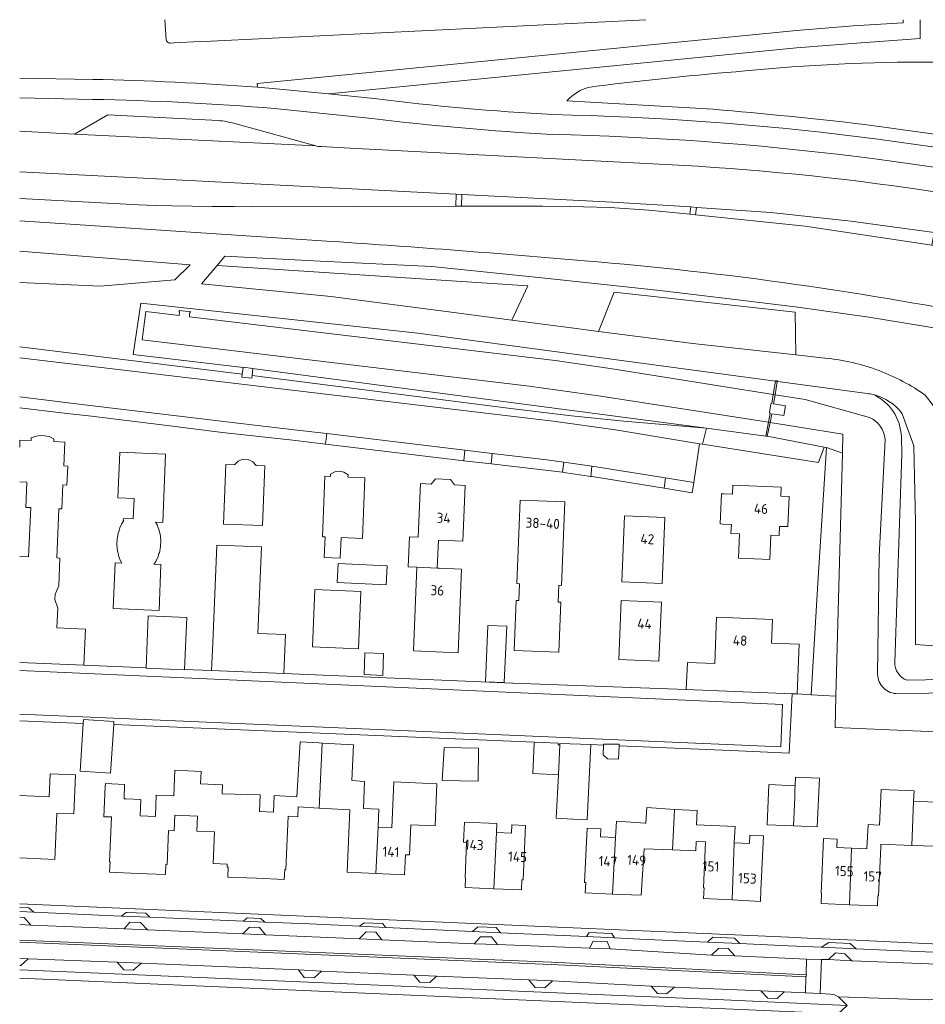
# Model space of a CAD drawing. Extents: x 168026 to 168874, y 448609 to 449769.
# Tile 30 of 39: x 168026 to 168188, y 449593 to 449769. Entities that reach past the tile are written whole.
import ezdxf
from ezdxf.enums import TextEntityAlignment as Align

# ---------------------------------------------------------------- set-up
doc = ezdxf.new("R2010")
doc.units = 0
for name, color, linetype, lineweight in [('B-WE-GR-BEPLANTING_CULTUUR_BOSPLANTSOEN-GV', 252, 'Continuous', 5), ('B-WE-GR-BEPLANTING_CULTUUR_VASTE PLANTENVAK-GV', 252, 'Continuous', 5), ('B-WE-KW-KUNSTWERK_STUW-G', 252, 'Continuous', 5), ('B-WE-OG-TERREIN_CULTUURSCHEIDING-GV', 252, 'Continuous', 5), ('B-WE-OG-TERREIN_ERF-GV', 252, 'Continuous', 5), ('B-WE-OG-TOPOGRAFIE_BEBOUWING-GV', 1, 'Continuous', 18), ('B-WE-OG-TOPOGRAFIE_BEBOUWING-T18', 7, 'Continuous', 5), ('B-WE-OG-WATER_SLOOT-GV', 252, 'Continuous', 5), ('B-WE-VH-VERHARDING_ASFALT-GV', 252, 'Continuous', 5), ('B-WE-VH-VERHARDING_BETONSTRAATSTEEN-GV', 252, 'Continuous', 5), ('B-WE-VH-VERHARDING_TEGEL-GV', 252, 'Continuous', 5)]:
    doc.layers.add(name, color=color, linetype=linetype, lineweight=lineweight)
doc.styles.add('NLCS-ISO-ANNOTATIEF-T18', font='NLCS-ISO.ttf', dxfattribs={"height": 1.8})

msp = doc.modelspace()

# ---------------------------------------------------------------- linework, layer by layer
at = {"layer": 'B-WE-GR-BEPLANTING_CULTUUR_BOSPLANTSOEN-GV', "flags": 128}
for points in [[(168117.129, 449721.664), (168061.469, 449725.316), (168058.649, 449722.042), (168081.835, 449719.756), (168103.873, 449716.906), (168114.248, 449715.536)], [(168164.999, 449716.964), (168132.563, 449720.524), (168129.759, 449713.505), (168146.631, 449711.342), (168165.131, 449709.277)]]:
    msp.add_lwpolyline(points, close=True, dxfattribs=at)
at = {"layer": 'B-WE-GR-BEPLANTING_CULTUUR_VASTE PLANTENVAK-GV', "flags": 128}
for points in [[(168090.989, 449604.548), (168089.901, 449605.911), (168088.15, 449605.947), (168086.878, 449604.713)], [(168107.514, 449603.839), (168111.704, 449603.684), (168110.595, 449605.076), (168108.607, 449605.084)], [(168131.869, 449602.908), (168131.322, 449604.243), (168128.837, 449604.284), (168128.168, 449603.062)], [(168154.179, 449601.67), (168153.016, 449602.984), (168151.304, 449603.016), (168150.007, 449601.807)], [(168170.964, 449600.993), (168175.135, 449600.798), (168173.897, 449602.028), (168172.201, 449602.195)], [(168100.784, 449598.039), (168096.688, 449598.204), (168097.744, 449596.934), (168099.562, 449596.877)], [(168117.296, 449597.374), (168118.451, 449595.99), (168120.179, 449595.959), (168121.501, 449597.214)], [(168143.375, 449596.06), (168139.182, 449596.224), (168140.352, 449594.907), (168141.931, 449594.888)], [(168158.821, 449595.395), (168160.096, 449594.061), (168161.737, 449594.009), (168162.997, 449595.231)]]:
    msp.add_lwpolyline(points, close=True, dxfattribs=at)
at = {"layer": 'B-WE-KW-KUNSTWERK_STUW-G', "flags": 128}
for points in [[(168161.48, 449704.582), (168161.053, 449702.179)], [(168161.385, 449702.124), (168161.785, 449704.541)], [(168161.785, 449704.541), (168161.799, 449704.624), (168161.497, 449704.685), (168161.48, 449704.582)], [(168161.053, 449702.179), (168160.829, 449700.604)], [(168160.645, 449700.53), (168160.387, 449698.954)], [(168160.829, 449700.604), (168160.645, 449700.53)], [(168161.123, 449700.537), (168161.385, 449702.124)], [(168163.252, 449700.175), (168161.123, 449700.537)], [(168160.521, 449698.825), (168160.182, 449697.258)], [(168160.387, 449698.954), (168160.521, 449698.825)], [(168160.496, 449697.206), (168160.808, 449698.757)], [(168160.808, 449698.757), (168162.968, 449698.42)], [(168162.968, 449698.42), (168163.252, 449700.175)], [(168160.182, 449697.258), (168159.74, 449694.758)], [(168160.001, 449694.732), (168160.496, 449697.206)], [(168159.74, 449694.758), (168160.001, 449694.732)]]:
    msp.add_lwpolyline(points, dxfattribs=at)
at = {"layer": 'B-WE-OG-TERREIN_CULTUURSCHEIDING-GV', "flags": 128}
for points in [[(168052.325, 449765.796), (168052.136, 449769.323)], [(168138.244, 449769.323), (168060.387, 449765.473), (168058.444, 449765.388), (168053.704, 449765.168), (168053.178, 449765.137)], [(168068.724, 449757.231), (168068.67, 449757.879), (168165.236, 449767.378), (168175.347, 449768.201), (168184.317, 449768.789), (168184.316, 449769.323)], [(168184.316, 449769.323), (168184.317, 449768.789), (168175.347, 449768.201), (168165.236, 449767.378), (168068.67, 449757.879), (168068.724, 449757.231)], [(168068.724, 449757.231), (168072.068, 449756.97), (168081.392, 449756.018), (168165.244, 449764.301), (168175.201, 449765.06), (168187.367, 449765.955), (168187.373, 449769.323)], [(168187.373, 449769.323), (168187.367, 449765.955), (168175.201, 449765.06), (168165.244, 449764.301), (168081.392, 449756.018), (168089.579, 449755.182)], [(168026.115, 449758.873), (168039.2, 449758.625)], [(168039.132, 449755.056), (168026.115, 449755.302)], [(168089.181, 449751.634), (168071.742, 449753.415)], [(168124.091, 449754.797), (168150.314, 449753.281)], [(168150.314, 449753.281), (168124.091, 449754.797)], [(168026.115, 449749.345), (168035.921, 449748.841), (168041.905, 449752.255), (168061.671, 449751.274)], [(168064.616, 449750.731), (168079.119, 449746.75)], [(168177.407, 449750.566), (168204.245, 449746.869), (168217.28, 449744.106), (168240.408, 449738.425)], [(168240.408, 449738.425), (168217.28, 449744.106), (168204.245, 449746.869), (168177.407, 449750.566)], [(168080.081, 449746.605), (168085.227, 449746.314), (168147.526, 449743.073)], [(168082.041, 449729.614), (168026.115, 449733.302)], [(168026.115, 449727.854), (168056.642, 449725.435), (168053.926, 449722.72), (168040.502, 449721.588), (168026.115, 449722.24)], [(168170.311, 449708.699), (168165.131, 449709.277), (168146.631, 449711.342), (168129.759, 449713.505), (168125.367, 449714.068), (168114.248, 449715.536), (168103.873, 449716.906), (168081.835, 449719.756), (168058.649, 449722.042), (168061.469, 449725.316), (168062.87, 449726.943), (168079.926, 449726.056), (168099.93, 449725.116), (168120.734, 449722.958), (168140.73, 449720.848), (168152.736, 449719.369), (168165.442, 449717.84), (168178.19, 449716.045), (168191.64, 449713.834), (168201.855, 449712.175), (168202.563, 449715.501)], [(168188.291, 449702.078), (168191.236, 449698.27), (168201.855, 449712.175), (168191.64, 449713.834), (168178.19, 449716.045), (168165.442, 449717.84), (168152.736, 449719.369), (168140.73, 449720.848), (168120.734, 449722.958), (168099.93, 449725.116), (168079.926, 449726.056), (168062.87, 449726.943), (168061.469, 449725.316), (168117.129, 449721.664), (168114.248, 449715.536), (168125.367, 449714.068), (168129.759, 449713.505), (168132.563, 449720.524), (168164.999, 449716.964), (168165.131, 449709.277), (168170.311, 449708.699)], [(168026.115, 449710.729), (168065.959, 449705.83), (168066.125, 449707.049), (168046.423, 449709.388), (168047.809, 449718.537), (168097.393, 449713.205), (168161.48, 449704.582), (168161.743, 449704.547), (168161.785, 449704.541), (168161.871, 449704.53), (168177.889, 449702.381)], [(168067.731, 449705.6), (168067.67, 449705.115), (168065.89, 449705.323), (168065.959, 449705.83), (168026.115, 449710.729)], [(168026.115, 449708.742), (168121.642, 449697.426), (168132.786, 449695.84), (168147.871, 449693.382), (168148.377, 449693.316), (168149.083, 449696.16), (168134.327, 449697.433), (168124.911, 449698.374), (168114.096, 449699.67), (168067.731, 449705.6)], [(168184.17, 449698.76), (168186.253, 449693.023), (168186.546, 449679.298), (168186.562, 449657.422), (168216.38, 449655.285), (168240.466, 449655.326), (168239.803, 449638.764), (168241.796, 449638.547), (168241.872, 449639.068), (168243.823, 449650.786), (168244.862, 449660.537)], [(168185.026, 449651.021), (168194.805, 449651.244), (168232.876, 449649.685), (168238.153, 449646.573), (168237.055, 449639.184), (168239.803, 449638.764), (168240.466, 449655.326), (168216.38, 449655.285), (168186.562, 449657.422), (168186.546, 449679.298), (168186.253, 449693.023), (168184.17, 449698.76)], [(168184.005, 449694.61), (168184.086, 449691.508), (168182.822, 449654.26)], [(168026.115, 449643.765), (168037.498, 449643.288), (168037.545, 449644.003), (168042.982, 449643.648), (168042.944, 449643.072), (168118.285, 449639.91), (168122.528, 449639.734), (168122.515, 449639.465), (168122.841, 449639.449), (168122.854, 449639.72), (168128.404, 449639.49), (168130.671, 449639.396), (168130.677, 449639.578), (168133.465, 449639.557), (168133.454, 449639.281), (168154.833, 449638.394), (168163.941, 449637.972), (168164.437, 449648.618), (168145.488, 449649.381), (168114.42, 449650.52), (168073.438, 449652.247), (168073.437, 449652.229), (168060.491, 449652.765), (168055.639, 449652.966), (168055.636, 449652.894), (168048.742, 449653.176), (168048.745, 449653.252), (168037.624, 449653.713), (168026.115, 449654.203)], [(168026.115, 449644.953), (168037.363, 449644.469), (168162.404, 449639.085), (168162.719, 449646.687), (168026.115, 449652.742)], [(168026.115, 449652.742), (168162.719, 449646.687), (168162.404, 449639.085), (168037.363, 449644.469), (168026.115, 449644.953)]]:
    msp.add_lwpolyline(points, dxfattribs=at)
at = {"layer": 'B-WE-OG-TERREIN_CULTUURSCHEIDING-GV'}
for points in [[(168053.178, 449765.137, -0.4192), (168052.325, 449765.796)], [(168189.625, 449761.722, 0.0257005), (168156.006, 449760.148)], [(168156.006, 449760.148, -0.0257005), (168189.625, 449761.722)], [(168039.2, 449758.625, -0.0138204), (168068.724, 449757.231)], [(168156.006, 449760.148, 0.0103738), (168129.404, 449757.414)], [(168129.404, 449757.414, -0.0103738), (168156.006, 449760.148)], [(168129.404, 449757.414, 0.1921769), (168124.091, 449754.797)], [(168124.091, 449754.797, -0.1921769), (168129.404, 449757.414)], [(168071.742, 449753.415, 0.0153646), (168039.132, 449755.056)], [(168089.579, 449755.182, 0.0164736), (168121.635, 449752.322)], [(168150.314, 449753.281, -0.0074951), (168177.407, 449750.566)], [(168177.407, 449750.566, 0.0074951), (168150.314, 449753.281)], [(168121.455, 449748.757, -0.0164547), (168089.181, 449751.634)], [(168121.635, 449752.322, -0.0520083), (168230.445, 449738.713)], [(168061.671, 449751.274, -0.0424419), (168064.616, 449750.731)], [(168229.617, 449735.24, 0.0520429), (168121.455, 449748.757)], [(168079.119, 449746.75, 0.0780692), (168080.081, 449746.605)], [(168147.526, 449743.073, -0.0482827), (168240.291, 449728.092)], [(168127.285, 449726.142, 0.0047292), (168082.041, 449729.614)], [(168202.563, 449715.501, 0.0293441), (168127.285, 449726.142)], [(168170.311, 449708.699, -0.0337057), (168175.233, 449707.909)], [(168175.233, 449707.909, 0.0337057), (168170.311, 449708.699)], [(168175.233, 449707.909, -0.0335087), (168180.005, 449706.467)], [(168180.005, 449706.467, 0.0335087), (168175.233, 449707.909)], [(168180.005, 449706.467, -0.0318167), (168184.287, 449704.535)], [(168184.287, 449704.535, 0.0318167), (168180.005, 449706.467)], [(168184.287, 449704.535, -0.0317259), (168188.291, 449702.078)], [(168188.291, 449702.078, 0.0317259), (168184.287, 449704.535)], [(168177.889, 449702.381, -0.0304668), (168178.995, 449702.176)], [(168178.995, 449702.176, -0.1717598), (168184.17, 449698.76)], [(168184.17, 449698.76, 0.1717598), (168178.995, 449702.176)], [(168178.995, 449702.176, -0.2820479), (168184.005, 449694.61)], [(168182.822, 449654.26, 0.3204331), (168185.026, 449651.021)]]:
    msp.add_lwpolyline(points, format="xyb", dxfattribs=at)
at = {"layer": 'B-WE-OG-TERREIN_CULTUURSCHEIDING-GV', "flags": 128}
msp.add_lwpolyline([(168149.083, 449696.16), (168068.206, 449706.801), (168067.887, 449706.839), (168067.731, 449705.6), (168114.096, 449699.67), (168124.911, 449698.374), (168134.327, 449697.433)], close=True, dxfattribs=at)
at = {"layer": 'B-WE-OG-TERREIN_ERF-GV', "flags": 128}
for points in [[(168060.693, 449657.731), (168061.405, 449675.239), (168069.398, 449674.92), (168068.781, 449659.408), (168073.736, 449659.196), (168073.438, 449652.247), (168114.42, 449650.52), (168145.488, 449649.381), (168145.683, 449654.218), (168150.578, 449654.021), (168150.912, 449662.314), (168160.922, 449661.911), (168160.747, 449657.693), (168165.73, 449657.487), (168165.362, 449648.581), (168167.862, 449648.435), (168169.03, 449668.419), (168170.601, 449692.689), (168170.194, 449692.768), (168169.156, 449690.012), (168148.377, 449693.316), (168147.871, 449693.382), (168146.818, 449686.459), (168146.53, 449684.564), (168141.511, 449685.424), (168128.646, 449687.514), (168128.368, 449687.537), (168123.572, 449688.204), (168123.328, 449688.262), (168110.52, 449689.796), (168105.633, 449690.341), (168080.891, 449693.307), (168075.017, 449694.024), (168062.449, 449695.422), (168052.052, 449696.711), (168038.985, 449698.308), (168034.085, 449698.882), (168026.115, 449699.833)], [(168026.115, 449692.744), (168026.169, 449694.02), (168028.146, 449693.932), (168028.169, 449694.444), (168029.036, 449694.755), (168029.808, 449694.85), (168030.538, 449694.805), (168031.401, 449694.667), (168032.226, 449694.287), (168032.202, 449693.769), (168034.178, 449693.684), (168034.003, 449689.393), (168034.712, 449689.364), (168034.572, 449685.972), (168033.862, 449686.001), (168033.687, 449681.71), (168033.138, 449681.732), (168032.761, 449672.918), (168033.31, 449672.894), (168033.099, 449667.937), (168032.44, 449666.411), (168032.407, 449665.479), (168032.933, 449663.914), (168032.784, 449660.413), (168037.9, 449660.195), (168037.624, 449653.713), (168048.745, 449653.252), (168049.126, 449662.569), (168056.02, 449662.286), (168055.639, 449652.966), (168060.491, 449652.765), (168060.693, 449657.731)], [(168026.115, 449673.197), (168027.702, 449673.129), (168028.09, 449681.947), (168027.213, 449681.985), (168027.399, 449686.481), (168026.115, 449686.533)], [(168227.922, 449640.191), (168172.122, 449642.558), (168172.274, 449648.177), (168167.862, 449648.435), (168165.362, 449648.581), (168164.437, 449648.618), (168163.941, 449637.972), (168154.833, 449638.394), (168133.454, 449639.281), (168133.359, 449636.877), (168131.401, 449636.919), (168130.613, 449637.642), (168130.671, 449639.396), (168128.404, 449639.49), (168128.287, 449637.077), (168127.753, 449626.03), (168125.165, 449626.156), (168122.201, 449626.298), (168122.579, 449634.082), (168118.014, 449634.302), (168118.273, 449639.67), (168118.285, 449639.91), (168042.944, 449643.072)], [(168042.944, 449643.072), (168042.378, 449634.405), (168036.941, 449634.76), (168037.498, 449643.288), (168026.115, 449643.765)], [(168026.115, 449630.398), (168031.401, 449630.169), (168031.58, 449634.289), (168036.138, 449634.092)], [(168036.138, 449634.092), (168035.835, 449627.098), (168032.752, 449627.232), (168032.392, 449618.923), (168026.115, 449619.195)], [(168190.056, 449621.313), (168185.85, 449621.42), (168180.319, 449621.661), (168180.297, 449621.156), (168179.907, 449612.425), (168179.797, 449612.43), (168179.715, 449610.597), (168174.694, 449610.822), (168169.634, 449611.048), (168169.716, 449612.881), (168169.616, 449612.885), (168170.054, 449622.68), (168172.503, 449622.57), (168172.437, 449621.091), (168175.053, 449620.974), (168177.844, 449620.849), (168178.03, 449625.168), (168180.101, 449625.078), (168180.38, 449631.463), (168186.278, 449631.205), (168186.195, 449629.355), (168191.294, 449629.134)], [(168026.115, 449610.983), (168163.8, 449605), (168168.31, 449604.78), (168175.83, 449604.48), (168189.51, 449603.82)], [(168171.721, 449591.313), (168026.115, 449597.696)]]:
    msp.add_lwpolyline(points, dxfattribs=at)
for points in [[(168170.194, 449692.768), (168160.001, 449694.732), (168159.74, 449694.758), (168149.083, 449696.16), (168148.377, 449693.316), (168169.156, 449690.012)], [(168051.721, 449679.287), (168050.451, 449679.339), (168050.721, 449678.827), (168051.103, 449677.864), (168051.204, 449677.285), (168051.276, 449677.295), (168051.391, 449676.038), (168051.341, 449674.978), (168051.128, 449673.778), (168051.056, 449673.784), (168050.899, 449673.209), (168050.475, 449672.264), (168050.131, 449671.799), (168051.406, 449671.746), (168051.066, 449663.51), (168042.854, 449663.846), (168043.185, 449672.063), (168044.403, 449672.004), (168044.073, 449672.666), (168043.836, 449673.366), (168043.709, 449674.092), (168043.644, 449674.099), (168043.523, 449675.312), (168043.58, 449676.363), (168043.792, 449677.616), (168043.863, 449677.607), (168044.037, 449678.324), (168044.349, 449678.985), (168044.745, 449679.605), (168044.673, 449679.609), (168044.697, 449680.006), (168046.436, 449679.924), (168046.598, 449683.565), (168043.693, 449683.69), (168044.044, 449691.862), (168052.254, 449691.508)], [(168067.018, 449690.53), (168067.854, 449690.159), (168068.476, 449689.462), (168070.011, 449689.403), (168069.569, 449678.715), (168062.588, 449679), (168063.024, 449689.684), (168064.565, 449689.62), (168065.234, 449690.26), (168066.078, 449690.592)], [(168080.781, 449687.557), (168081.758, 449687.521), (168081.773, 449687.956), (168082.553, 449688.356), (168083.372, 449688.466), (168084.181, 449688.292), (168084.924, 449687.826), (168084.905, 449687.396), (168087.95, 449687.266), (168087.52, 449676.43), (168083.675, 449676.583), (168083.526, 449672.868), (168080.64, 449672.985), (168080.791, 449676.701), (168080.362, 449676.719)], [(168105.252, 449670.936), (168104.636, 449655.942), (168096.632, 449656.273), (168097.262, 449671.269), (168095.673, 449671.336), (168095.899, 449676.731), (168097.477, 449676.663), (168097.886, 449686.243), (168099.79, 449686.162), (168100.587, 449687.106), (168103.264, 449687.001), (168103.969, 449685.997), (168105.861, 449685.91), (168105.455, 449675.934), (168101.091, 449676.115), (168100.883, 449671.118), (168101.257, 449671.102)], [(168162.479, 449685.604), (168162.415, 449683.985), (168163.913, 449683.926), (168163.699, 449678.533), (168162.169, 449678.587), (168162.106, 449676.968), (168160.603, 449677.027), (168160.431, 449672.674), (168154.819, 449672.895), (168154.991, 449677.247), (168153.488, 449677.31), (168153.557, 449678.928), (168152.059, 449678.991), (168151.562, 449679.012), (168151.792, 449684.403), (168152.289, 449684.383), (168153.787, 449684.322), (168153.852, 449685.944)], [(168123.126, 449668.005), (168122.666, 449668.024), (168122.541, 449665.032), (168123.01, 449665.013), (168122.658, 449656.027), (168114.654, 449656.345), (168115.015, 449665.333), (168115.475, 449665.315), (168115.598, 449668.31), (168115.138, 449668.329), (168115.745, 449683.303), (168123.734, 449682.979)], [(168141.167, 449668.364), (168133.966, 449668.651), (168134.444, 449680.486), (168141.632, 449680.191)], [(168083.121, 449671.949), (168091.927, 449671.532), (168091.758, 449668.132), (168082.975, 449668.548)], [(168086.788, 449656.676), (168078.539, 449657.012), (168078.957, 449667.259), (168087.207, 449666.922)], [(168140.582, 449654.444), (168133.391, 449654.738), (168133.829, 449665.32), (168141.023, 449665.021)], [(168109.96, 449660.844), (168113.372, 449660.734), (168112.876, 449650.613), (168109.535, 449650.758)], [(168087.944, 449655.916), (168091.275, 449655.815), (168091.141, 449651.891), (168087.81, 449652.026)], [(168052.75, 449624.099), (168052.497, 449618.048), (168052.283, 449618.057), (168052.206, 449616.222), (168047.247, 449616.429), (168042.226, 449616.639), (168042.303, 449618.474), (168042.193, 449618.479), (168042.53, 449626.533), (168041.199, 449626.588), (168041.43, 449631.97), (168041.455, 449632.544), (168044.895, 449632.37), (168044.804, 449629.778), (168045.117, 449629.767), (168047.837, 449629.68), (168047.704, 449626.712), (168050.409, 449626.599), (168050.57, 449630.436), (168053.707, 449630.304), (168053.9, 449634.9), (168058.596, 449634.703), (168058.501, 449632.444), (168062.43, 449632.314), (168062.39, 449630.673), (168069.201, 449630.505), (168069.067, 449627.52), (168071.587, 449627.398), (168071.697, 449630.372), (168075.723, 449630.16), (168076.334, 449640.016), (168079.691, 449639.791), (168080.303, 449639.756), (168085.875, 449639.437), (168085.601, 449633.045), (168087.836, 449632.914), (168087.658, 449628.04), (168090.424, 449627.912), (168090.355, 449626.426), (168090.281, 449624.692), (168092.758, 449624.577), (168093.139, 449632.81), (168100.84, 449632.454), (168100.492, 449624.927), (168096.187, 449625.126), (168095.938, 449619.751), (168095.205, 449619.785), (168095.038, 449616.173), (168089.866, 449616.413), (168084.741, 449616.65), (168085.256, 449627.789), (168079.765, 449628.126), (168076.008, 449628.357), (168075.917, 449626.552), (168074.184, 449626.663), (168073.753, 449617.106), (168073.567, 449617.114), (168073.493, 449615.356), (168068.528, 449615.565), (168063.382, 449615.782), (168063.455, 449617.54), (168063.27, 449617.548), (168063.294, 449618.108), (168060.791, 449618.213), (168061.03, 449623.895), (168057.852, 449623.973), (168057.965, 449626.684), (168053.889, 449626.854), (168053.772, 449624.056)], [(168108.307, 449638.859), (168108.232, 449632.967), (168101.785, 449633.081), (168102.112, 449638.759), (168102.126, 449639.002)], [(168168.952, 449624.746), (168164.669, 449624.935), (168159.974, 449625.143), (168160.291, 449632.326), (168164.982, 449632.119), (168165.05, 449633.664), (168169.337, 449633.474)], [(168137.407, 449612.503), (168132.28, 449612.736), (168127.396, 449612.959), (168127.479, 449614.782), (168127.285, 449614.791), (168127.728, 449624.544), (168130.18, 449624.433), (168130.113, 449622.962), (168132.81, 449622.839), (168132.965, 449625.798), (168138.123, 449625.433), (168138.245, 449625.424), (168138.443, 449628.214), (168143.355, 449627.866), (168147.445, 449627.685), (168147.332, 449625.14), (168154.218, 449624.831), (168154.088, 449621.913), (168156.794, 449621.793), (168156.86, 449623.275), (168159.301, 449623.166), (168158.865, 449613.402), (168158.777, 449611.424), (168153.681, 449611.695), (168148.59, 449611.923), (168148.676, 449613.857), (168148.576, 449613.861), (168148.943, 449622.098), (168147.265, 449622.173), (168147.187, 449620.444), (168143.01, 449620.63), (168137.921, 449620.847)], [(168106.134, 449621.989), (168105.603, 449622.011), (168105.756, 449625.615), (168111.552, 449625.37), (168111.484, 449623.768), (168114.181, 449623.653), (168114.243, 449625.128), (168116.686, 449625.025), (168116.273, 449615.264), (168116.04, 449615.274), (168115.963, 449613.458), (168111.014, 449613.667), (168105.892, 449613.883), (168105.967, 449615.662), (168105.867, 449615.666)]]:
    msp.add_lwpolyline(points, close=True, dxfattribs=at)
at = {"layer": 'B-WE-OG-TOPOGRAFIE_BEBOUWING-GV', "flags": 128}
for points in [[(168103.969, 449685.997), (168103.264, 449687.001), (168100.587, 449687.106), (168099.79, 449686.162), (168097.886, 449686.243), (168097.477, 449676.663), (168095.899, 449676.731), (168095.673, 449671.336), (168097.262, 449671.269), (168100.883, 449671.118), (168101.091, 449676.115), (168105.455, 449675.934), (168105.861, 449685.91)], [(168162.415, 449683.985), (168162.479, 449685.604), (168153.852, 449685.944), (168153.787, 449684.322), (168152.289, 449684.383), (168151.792, 449684.403), (168151.562, 449679.012), (168152.059, 449678.991), (168153.557, 449678.928), (168153.488, 449677.31), (168154.991, 449677.247), (168154.819, 449672.895), (168160.431, 449672.674), (168160.603, 449677.027), (168162.106, 449676.968), (168162.169, 449678.587), (168163.699, 449678.533), (168163.913, 449683.926)], [(168123.126, 449668.005), (168123.734, 449682.979), (168115.745, 449683.303), (168115.138, 449668.329), (168115.598, 449668.31), (168115.475, 449665.315), (168115.015, 449665.333), (168114.654, 449656.345), (168122.658, 449656.027), (168123.01, 449665.013), (168122.541, 449665.032), (168122.666, 449668.024)], [(168141.167, 449668.364), (168141.632, 449680.191), (168134.444, 449680.486), (168133.966, 449668.651)], [(168083.121, 449671.949), (168082.975, 449668.548), (168091.758, 449668.132), (168091.927, 449671.532)], [(168104.636, 449655.942), (168105.252, 449670.936), (168101.257, 449671.102), (168100.883, 449671.118), (168097.262, 449671.269), (168096.632, 449656.273)], [(168140.582, 449654.444), (168141.023, 449665.021), (168133.829, 449665.32), (168133.391, 449654.738)], [(168150.578, 449654.021), (168145.683, 449654.218), (168145.488, 449649.381), (168164.437, 449648.618), (168165.362, 449648.581), (168165.73, 449657.487), (168160.747, 449657.693), (168160.922, 449661.911), (168150.912, 449662.314)], [(168113.372, 449660.734), (168109.96, 449660.844), (168109.535, 449650.758), (168112.876, 449650.613)], [(168087.944, 449655.916), (168087.81, 449652.026), (168091.141, 449651.891), (168091.275, 449655.815)], [(168090.281, 449624.692), (168090.355, 449626.426), (168090.424, 449627.912), (168087.658, 449628.04), (168087.836, 449632.914), (168085.601, 449633.045), (168085.875, 449639.437), (168080.303, 449639.756), (168079.765, 449628.126), (168085.256, 449627.789), (168084.741, 449616.65), (168089.866, 449616.413)], [(168102.112, 449638.759), (168101.785, 449633.081), (168108.232, 449632.967), (168108.307, 449638.859), (168102.126, 449639.002)], [(168122.515, 449639.465), (168122.528, 449639.734), (168118.285, 449639.91), (168118.273, 449639.67), (168118.014, 449634.302), (168122.579, 449634.082), (168122.841, 449639.449)], [(168122.841, 449639.449), (168122.579, 449634.082), (168122.201, 449626.298), (168125.165, 449626.156), (168127.753, 449626.03), (168128.287, 449637.077), (168128.404, 449639.49), (168122.854, 449639.72)], [(168130.613, 449637.642), (168131.401, 449636.919), (168133.359, 449636.877), (168133.454, 449639.281), (168133.465, 449639.557), (168130.677, 449639.578), (168130.671, 449639.396)], [(168164.669, 449624.935), (168168.952, 449624.746), (168169.337, 449633.474), (168165.05, 449633.664), (168164.982, 449632.119), (168164.954, 449631.419), (168164.9, 449630.044)], [(168095.205, 449619.785), (168095.938, 449619.751), (168096.187, 449625.126), (168100.492, 449624.927), (168100.84, 449632.454), (168093.139, 449632.81), (168092.758, 449624.577), (168090.281, 449624.692), (168089.866, 449616.413), (168095.038, 449616.173)], [(168164.954, 449631.419), (168164.982, 449632.119), (168160.291, 449632.326), (168159.974, 449625.143), (168164.669, 449624.935), (168164.9, 449630.044)], [(168179.797, 449612.43), (168179.907, 449612.425), (168180.297, 449621.156), (168180.319, 449621.661), (168185.85, 449621.42), (168186.195, 449629.355), (168186.278, 449631.205), (168180.38, 449631.463), (168180.101, 449625.078), (168178.03, 449625.168), (168177.844, 449620.849), (168175.053, 449620.974), (168174.694, 449610.822), (168179.715, 449610.597)], [(168132.28, 449612.736), (168137.407, 449612.503), (168137.921, 449620.847), (168143.01, 449620.63), (168143.355, 449627.866), (168138.443, 449628.214), (168138.245, 449625.424), (168138.123, 449625.433), (168132.965, 449625.798), (168132.81, 449622.839)], [(168196.422, 449619.981), (168193.751, 449620.103), (168194.066, 449627.016), (168191.208, 449627.146), (168191.294, 449629.134), (168186.195, 449629.355), (168185.85, 449621.42), (168190.056, 449621.313), (168190.002, 449620.128), (168191.279, 449620.07), (168190.907, 449611.914), (168191.017, 449611.909), (168190.933, 449610.056), (168195.968, 449609.827), (168196.052, 449611.68)], [(168147.332, 449625.14), (168147.445, 449627.685), (168143.355, 449627.866), (168143.01, 449620.63), (168147.187, 449620.444), (168147.265, 449622.173), (168148.943, 449622.098), (168148.576, 449613.861), (168148.676, 449613.857), (168148.59, 449611.923), (168153.681, 449611.695), (168154.088, 449621.913), (168154.218, 449624.831)], [(168111.484, 449623.768), (168111.552, 449625.37), (168105.756, 449625.615), (168105.603, 449622.011), (168106.134, 449621.989), (168105.867, 449615.666), (168105.967, 449615.662), (168105.892, 449613.883), (168111.014, 449613.667)], [(168116.04, 449615.274), (168116.273, 449615.264), (168116.686, 449625.025), (168114.243, 449625.128), (168114.181, 449623.653), (168111.484, 449623.768), (168111.014, 449613.667), (168115.963, 449613.458)], [(168127.479, 449614.782), (168127.396, 449612.959), (168132.28, 449612.736), (168132.81, 449622.839), (168130.113, 449622.962), (168130.18, 449624.433), (168127.728, 449624.544), (168127.285, 449614.791)], [(168158.865, 449613.402), (168159.301, 449623.166), (168156.86, 449623.275), (168156.794, 449621.793), (168154.088, 449621.913), (168153.681, 449611.695), (168158.777, 449611.424)], [(168174.694, 449610.822), (168175.053, 449620.974), (168172.437, 449621.091), (168172.503, 449622.57), (168170.054, 449622.68), (168169.616, 449612.885), (168169.716, 449612.881), (168169.634, 449611.048)]]:
    msp.add_lwpolyline(points, close=True, dxfattribs=at)
at = {"layer": 'B-WE-OG-WATER_SLOOT-GV', "flags": 128}
for points in [[(168177.889, 449702.381), (168161.871, 449704.53), (168161.785, 449704.541), (168161.743, 449704.547), (168161.48, 449704.582), (168097.393, 449713.205), (168047.809, 449718.537), (168046.423, 449709.388), (168066.125, 449707.049), (168066.129, 449707.075), (168067.89, 449706.866), (168067.887, 449706.839), (168068.206, 449706.801), (168149.083, 449696.16), (168159.74, 449694.758), (168160.001, 449694.732), (168170.194, 449692.768), (168170.601, 449692.689), (168173.453, 449691.693)], [(168173.453, 449691.693), (168173.544, 449695.067), (168160.496, 449697.206), (168160.182, 449697.258), (168130.192, 449701.908), (168117.369, 449703.674), (168048.037, 449711.992), (168048.713, 449717.037), (168054.688, 449716.343), (168054.756, 449717.055), (168054.629, 449717.094), (168054.652, 449717.235), (168056.738, 449717.002), (168056.695, 449716.861), (168056.552, 449716.85), (168056.498, 449716.105), (168121.992, 449708.262), (168131.835, 449706.844), (168161.053, 449702.179), (168161.385, 449702.124), (168166.797, 449701.274), (168178.306, 449698.089)], [(168166.797, 449701.274), (168161.385, 449702.124), (168161.053, 449702.179), (168131.835, 449706.844), (168121.992, 449708.262), (168056.498, 449716.105), (168056.552, 449716.85), (168056.695, 449716.861), (168056.738, 449717.002), (168054.652, 449717.235), (168054.629, 449717.094), (168054.756, 449717.055), (168054.688, 449716.343), (168048.713, 449717.037), (168048.037, 449711.992), (168117.369, 449703.674), (168130.192, 449701.908), (168160.182, 449697.258), (168160.496, 449697.206), (168173.544, 449695.067), (168173.453, 449691.693), (168172.274, 449648.177), (168172.122, 449642.558), (168227.922, 449640.191)], [(168178.306, 449698.089), (168166.797, 449701.274)], [(168181.091, 449694.155), (168180.033, 449673.217), (168179.748, 449652.107)], [(168179.748, 449652.107), (168180.033, 449673.217), (168181.091, 449694.155)], [(168182.822, 449654.26), (168184.086, 449691.508), (168184.005, 449694.61)], [(168234.155, 449639.258), (168231.75, 449638.652), (168231.909, 449638.566), (168233.993, 449638.44), (168234.246, 449638.479), (168237.055, 449639.184), (168238.153, 449646.573), (168232.876, 449649.685), (168194.805, 449651.244), (168185.026, 449651.021)], [(168183.389, 449648.614), (168197.275, 449648.904), (168223.303, 449648.284)], [(168223.303, 449648.284), (168197.275, 449648.904), (168183.389, 449648.614)]]:
    msp.add_lwpolyline(points, dxfattribs=at)
at = {"layer": 'B-WE-OG-WATER_SLOOT-GV'}
for points in [[(168178.995, 449702.176, 0.0304668), (168177.889, 449702.381)], [(168184.005, 449694.61, 0.2820479), (168178.995, 449702.176)], [(168178.306, 449698.089, -0.2727972), (168181.091, 449694.155)], [(168181.091, 449694.155, 0.2727972), (168178.306, 449698.089)], [(168185.026, 449651.021, -0.3204331), (168182.822, 449654.26)], [(168179.748, 449652.107, 0.4177302), (168183.389, 449648.614)], [(168183.389, 449648.614, -0.4177302), (168179.748, 449652.107)]]:
    msp.add_lwpolyline(points, format="xyb", dxfattribs=at)
at = {"layer": 'B-WE-OG-WATER_SLOOT-GV', "flags": 128}
msp.add_lwpolyline([(168170.601, 449692.689), (168169.03, 449668.419), (168167.862, 449648.435), (168172.274, 449648.177), (168173.453, 449691.693)], close=True, dxfattribs=at)
at = {"layer": 'B-WE-VH-VERHARDING_ASFALT-GV', "flags": 128}
for points in [[(168039.2, 449758.625), (168026.115, 449758.873)], [(168089.579, 449755.182), (168081.392, 449756.018), (168072.068, 449756.97), (168068.724, 449757.231)], [(168026.115, 449755.302), (168039.132, 449755.056)], [(168071.742, 449753.415), (168089.181, 449751.634)], [(168079.119, 449746.75), (168035.921, 449748.841), (168026.115, 449749.345)], [(168147.526, 449743.073), (168085.227, 449746.314), (168080.081, 449746.605)], [(168104.206, 449735.92), (168104.265, 449738.066), (168026.115, 449742.082)], [(168026.115, 449742.082), (168104.265, 449738.066), (168105.284, 449738.014), (168132.303, 449736.621), (168146.317, 449735.786), (168147.33, 449735.716), (168160.65, 449734.796), (168174.98, 449733.257), (168189.85, 449731.185), (168190.77, 449731.023)], [(168232.839, 449719.849), (168231.752, 449720.149), (168211.267, 449724.765), (168190.439, 449728.745), (168189.487, 449728.917), (168166.756, 449732.353), (168147.113, 449734.392), (168146.103, 449734.507), (168138.794, 449735.219), (168131.799, 449735.668), (168124.775, 449735.894), (168119.727, 449735.956), (168105.233, 449735.923), (168104.206, 449735.92), (168067.54, 449735.836), (168064.528, 449735.882), (168060.511, 449735.877), (168056.978, 449735.911), (168053.445, 449735.983), (168050.433, 449736.074), (168047.421, 449736.192), (168026.115, 449737.286)], [(168026.115, 449737.286), (168047.421, 449736.192), (168050.433, 449736.074), (168053.445, 449735.983), (168056.978, 449735.911), (168060.511, 449735.877), (168064.528, 449735.882), (168067.54, 449735.836), (168104.206, 449735.92)], [(168026.115, 449733.302), (168082.041, 449729.614)], [(168141.774, 449687.269), (168146.818, 449686.459), (168147.871, 449693.382), (168132.786, 449695.84), (168121.642, 449697.426), (168026.115, 449708.742)], [(168026.115, 449701.755), (168034.297, 449700.778), (168039.195, 449700.194), (168052.247, 449698.636), (168062.69, 449697.39), (168075.261, 449695.889), (168081.113, 449695.191), (168105.853, 449692.238), (168110.715, 449691.658), (168120.496, 449690.491), (168123.562, 449690.071), (168128.556, 449689.388), (168141.774, 449687.269)], [(168026.115, 449604.493), (168121.305, 449600.533), (168166.93, 449598.294), (168167.008, 449601.078), (168154.179, 449601.67), (168150.007, 449601.807), (168131.869, 449602.908), (168128.168, 449603.062), (168111.704, 449603.684), (168107.514, 449603.839), (168090.989, 449604.548), (168086.878, 449604.713), (168070.15, 449605.431), (168066.059, 449605.601), (168048.978, 449606.316), (168044.8, 449606.509), (168028.09, 449607.179), (168026.115, 449607.274)], [(168166.919, 449597.913), (168166.963, 449597.911), (168167.014, 449598.29), (168166.93, 449598.294), (168121.305, 449600.533), (168026.115, 449604.493)], [(168096.688, 449598.204), (168100.784, 449598.039), (168117.296, 449597.374), (168121.501, 449597.214), (168139.182, 449596.224), (168143.375, 449596.06), (168158.821, 449595.395), (168162.997, 449595.231), (168166.839, 449595.057), (168166.919, 449597.913), (168121.275, 449600.089), (168026.115, 449604.117)], [(168026.115, 449604.117), (168121.275, 449600.089), (168166.919, 449597.913)], [(168026.115, 449601.243), (168027.633, 449601.159), (168043.55, 449600.55), (168047.901, 449600.332), (168076.035, 449599.144), (168080.145, 449598.933), (168096.688, 449598.204)], [(168169.689, 449601.028), (168169.445, 449594.94), (168171.235, 449594.823)], [(168190.393, 449594.059), (168191.578, 449594.003), (168191.897, 449600.079), (168190.386, 449600.148), (168175.235, 449600.793), (168175.135, 449600.798), (168170.964, 449600.993), (168169.689, 449601.028)], [(168172.737, 449594.354), (168188.777, 449593.796)]]:
    msp.add_lwpolyline(points, dxfattribs=at)
at = {"layer": 'B-WE-VH-VERHARDING_ASFALT-GV'}
for points in [[(168068.724, 449757.231, 0.0138204), (168039.2, 449758.625)], [(168039.132, 449755.056, -0.0153646), (168071.742, 449753.415)], [(168121.635, 449752.322, -0.0164736), (168089.579, 449755.182)], [(168089.181, 449751.634, 0.0164547), (168121.455, 449748.757)], [(168230.445, 449738.713, 0.0520083), (168121.635, 449752.322)], [(168121.455, 449748.757, -0.0520429), (168229.617, 449735.24)], [(168080.081, 449746.605, -0.0780692), (168079.119, 449746.75)], [(168240.291, 449728.092, 0.0482827), (168147.526, 449743.073)], [(168082.041, 449729.614, -0.0047292), (168127.285, 449726.142)], [(168127.285, 449726.142, -0.0293441), (168202.563, 449715.501)], [(168171.235, 449594.823, -0.1031202), (168172.737, 449594.354)]]:
    msp.add_lwpolyline(points, format="xyb", dxfattribs=at)
at = {"layer": 'B-WE-VH-VERHARDING_ASFALT-GV', "flags": 128}
for points in [[(168104.265, 449738.066), (168104.206, 449735.92), (168105.233, 449735.923), (168105.284, 449738.014)], [(168105.284, 449738.014), (168105.233, 449735.923), (168119.727, 449735.956), (168124.775, 449735.894), (168131.799, 449735.668), (168138.794, 449735.219), (168146.103, 449734.507), (168146.317, 449735.786), (168132.303, 449736.621)], [(168147.113, 449734.392), (168147.33, 449735.716), (168146.317, 449735.786), (168146.103, 449734.507)], [(168147.33, 449735.716), (168147.113, 449734.392), (168166.756, 449732.353), (168189.487, 449728.917), (168189.85, 449731.185), (168174.98, 449733.257), (168160.65, 449734.796)], [(168169.445, 449594.94), (168169.689, 449601.028), (168167.008, 449601.078), (168166.93, 449598.294), (168167.014, 449598.29), (168166.963, 449597.911), (168166.919, 449597.913), (168166.839, 449595.057)]]:
    msp.add_lwpolyline(points, close=True, dxfattribs=at)
at = {"layer": 'B-WE-VH-VERHARDING_BETONSTRAATSTEEN-GV', "flags": 128}
for points in [[(168105.853, 449692.238), (168105.633, 449690.341), (168110.52, 449689.796), (168110.715, 449691.658)], [(168128.368, 449687.537), (168128.556, 449689.388), (168123.562, 449690.071), (168123.328, 449688.262), (168123.572, 449688.204)], [(168146.818, 449686.459), (168141.774, 449687.269), (168141.511, 449685.424), (168146.53, 449684.564)]]:
    msp.add_lwpolyline(points, close=True, dxfattribs=at)
for points in [[(168254.646, 449601.03), (168238.63, 449601.751), (168233.444, 449601.984), (168224.121, 449602.294), (168221, 449602.45), (168209.03, 449602.95), (168203.11, 449603.32), (168189.51, 449603.82), (168175.83, 449604.48), (168168.31, 449604.78), (168163.8, 449605), (168026.115, 449610.983)], [(168026.115, 449610.325), (168027.725, 449610.265), (168028.659, 449609.476), (168041.58, 449608.91), (168044.376, 449608.8), (168045.19, 449609.424), (168045.36, 449609.424), (168048.693, 449609.328), (168049.434, 449608.581), (168066.189, 449607.879), (168066.871, 449608.498), (168069.285, 449608.369), (168070.019, 449607.718), (168077.993, 449607.384), (168086.981, 449606.973), (168087.788, 449607.574), (168091.094, 449607.446), (168091.664, 449606.758), (168107.209, 449606.047), (168108.15, 449606.877), (168111.448, 449606.731), (168112.229, 449605.811), (168127.596, 449605.106), (168128.1, 449605.84), (168132.161, 449605.68), (168132.614, 449604.874), (168137.144, 449604.666), (168149.279, 449604.12), (168150.212, 449605.001), (168154.147, 449604.851), (168155.066, 449603.86), (168163.73, 449603.47), (168169.716, 449603.211), (168171.011, 449604.04), (168174.846, 449603.864), (168175.934, 449602.942), (168189.684, 449602.348)]]:
    msp.add_lwpolyline(points, dxfattribs=at)
at = {"layer": 'B-WE-VH-VERHARDING_TEGEL-GV', "flags": 128}
for points in [[(168105.633, 449690.341), (168105.853, 449692.238), (168081.113, 449695.191), (168080.891, 449693.307)], [(168123.562, 449690.071), (168120.496, 449690.491), (168110.715, 449691.658), (168110.52, 449689.796), (168123.328, 449688.262)], [(168128.556, 449689.388), (168128.368, 449687.537), (168128.646, 449687.514), (168141.511, 449685.424), (168141.774, 449687.269)], [(168087.788, 449607.574), (168086.981, 449606.973), (168091.664, 449606.758), (168091.094, 449607.446)], [(168112.229, 449605.811), (168111.448, 449606.731), (168108.15, 449606.877), (168107.209, 449606.047)], [(168128.1, 449605.84), (168127.596, 449605.106), (168132.614, 449604.874), (168132.161, 449605.68)], [(168149.279, 449604.12), (168155.066, 449603.86), (168154.147, 449604.851), (168150.212, 449605.001)], [(168169.716, 449603.211), (168175.934, 449602.942), (168174.846, 449603.864), (168171.011, 449604.04)]]:
    msp.add_lwpolyline(points, close=True, dxfattribs=at)
for points in [[(168189.684, 449602.348), (168175.934, 449602.942), (168169.716, 449603.211), (168163.73, 449603.47), (168155.066, 449603.86), (168149.279, 449604.12), (168137.144, 449604.666), (168132.614, 449604.874), (168127.596, 449605.106), (168112.229, 449605.811), (168107.209, 449606.047), (168091.664, 449606.758), (168086.981, 449606.973), (168077.993, 449607.384), (168070.019, 449607.718), (168066.189, 449607.879), (168049.434, 449608.581), (168044.376, 449608.8), (168041.58, 449608.91), (168028.659, 449609.476), (168026.115, 449609.588)], [(168026.115, 449608.615), (168026.933, 449608.561), (168028.09, 449607.179)], [(168028.09, 449607.179), (168044.8, 449606.509), (168045.862, 449607.675), (168047.777, 449607.665), (168048.978, 449606.316), (168066.059, 449605.601), (168067.274, 449606.8), (168069.035, 449606.767), (168070.15, 449605.431), (168086.878, 449604.713), (168088.15, 449605.947), (168089.901, 449605.911), (168090.989, 449604.548), (168107.514, 449603.839), (168108.607, 449605.084), (168110.595, 449605.076), (168111.704, 449603.684), (168128.168, 449603.062), (168128.837, 449604.284), (168131.322, 449604.243), (168131.869, 449602.908), (168150.007, 449601.807), (168151.304, 449603.016), (168153.016, 449602.984), (168154.179, 449601.67), (168167.008, 449601.078), (168169.689, 449601.028), (168170.964, 449600.993), (168172.201, 449602.195), (168173.897, 449602.028), (168175.135, 449600.798), (168175.235, 449600.793), (168190.386, 449600.148)], [(168117.296, 449597.374), (168100.784, 449598.039), (168099.562, 449596.877), (168097.744, 449596.934), (168096.688, 449598.204), (168080.145, 449598.933), (168078.873, 449597.728), (168077.087, 449597.797), (168076.035, 449599.144), (168047.901, 449600.332), (168046.456, 449599.115), (168044.756, 449599.175), (168043.55, 449600.55), (168027.633, 449601.159), (168026.343, 449599.957), (168026.115, 449599.959)], [(168026.115, 449599.168), (168040.3, 449598.563), (168102.759, 449595.9), (168134.896, 449594.53), (168152.236, 449593.791), (168174.283, 449592.751), (168172.737, 449594.354)], [(168171.721, 449591.313), (168172.686, 449591.251), (168174.283, 449592.751), (168152.236, 449593.791), (168134.896, 449594.53), (168102.759, 449595.9), (168040.3, 449598.563), (168026.115, 449599.168)], [(168026.115, 449597.696), (168171.721, 449591.313)], [(168171.235, 449594.823), (168169.445, 449594.94), (168166.839, 449595.057), (168162.997, 449595.231), (168161.737, 449594.009), (168160.096, 449594.061), (168158.821, 449595.395), (168143.375, 449596.06), (168141.931, 449594.888), (168140.352, 449594.907), (168139.182, 449596.224), (168121.501, 449597.214), (168120.179, 449595.959), (168118.451, 449595.99), (168117.296, 449597.374)], [(168197.166, 449592.97), (168190.618, 449593.838), (168188.777, 449593.796), (168172.737, 449594.354), (168174.283, 449592.751)]]:
    msp.add_lwpolyline(points, dxfattribs=at)
at = {"layer": 'B-WE-VH-VERHARDING_TEGEL-GV'}
msp.add_lwpolyline([(168172.737, 449594.354, 0.1031202), (168171.235, 449594.823)], format="xyb", dxfattribs=at)

# ---------------------------------------------------------------- texts
at = {"layer": 'B-WE-OG-TOPOGRAFIE_BEBOUWING-T18', "style": 'NLCS-ISO-ANNOTATIEF-T18'}
for s, rotation, p in [('46', 357.8, (168158.869, 449681.743)), ('34', 357.6, (168102.032, 449680.08)), ('38-40', 357.6, (168119.773, 449679.136)), ('42', 357.6, (168138.511, 449676.316)), ('36', 357.6, (168100.908, 449667.114)), ('44', 357.6, (168138.005, 449661.143)), ('48', 357.7, (168155.127, 449658.141)), ('141', 357.4, (168092.597, 449620.291)), ('143', 357.6, (168107.507, 449621.537)), ('145', 357.4, (168115.286, 449619.412)), ('147', 357.4, (168131.461, 449618.584)), ('149', 357, (168136.603, 449618.789)), ('151', 357.7, (168149.916, 449617.67)), ('155', 357.4, (168173.796, 449616.829)), ('153', 357, (168156.434, 449615.554)), ('157', 358, (168178.875, 449615.873))]:
    msp.add_text(s, height=1.8, rotation=rotation, dxfattribs=at).set_placement(p, align=Align.MIDDLE)

doc.saveas('drawing.dxf')
